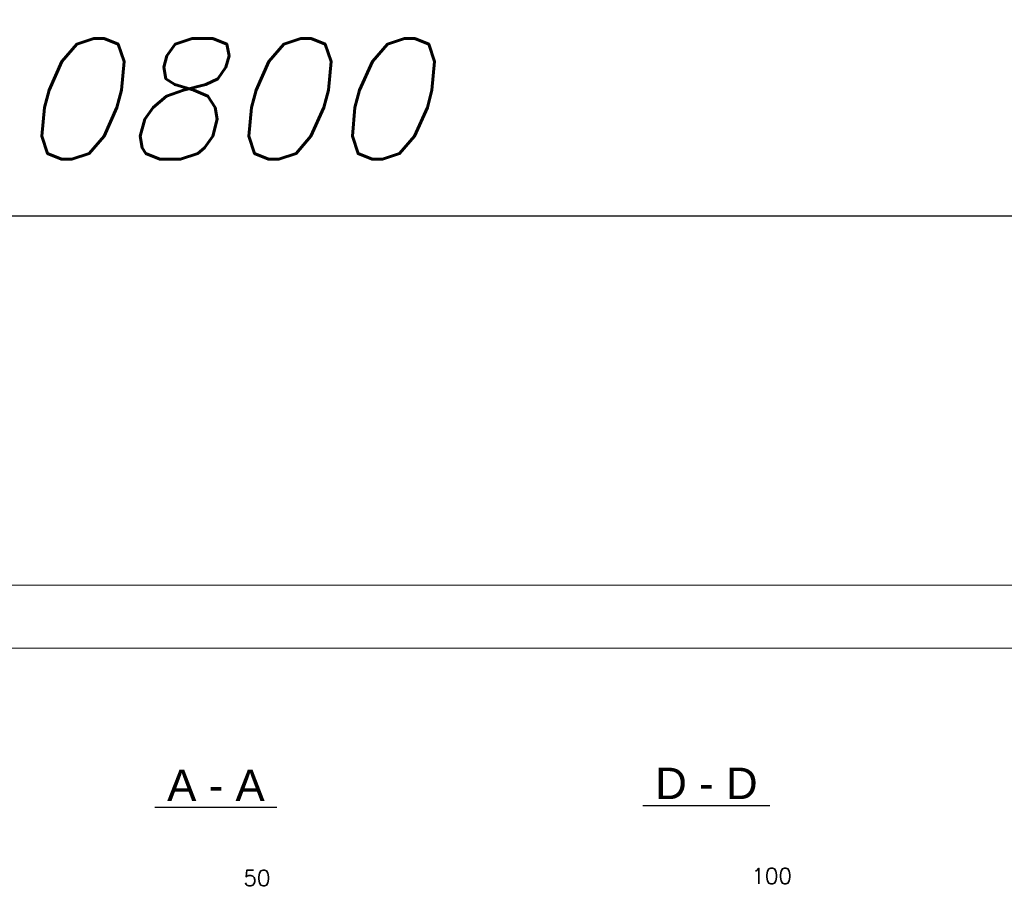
# Model space of a CAD drawing. Header units: millimetres. Extents: x 1814 to 94182, y 11562 to 49454.
# Tile 94 of 256: x 15948 to 16340, y 21202 to 21547. Entities that reach past the tile are written whole.
import ezdxf

# ---------------------------------------------------------------- set-up
doc = ezdxf.new("R2010")
doc.units = ezdxf.units.MM
doc.layers.add('AS_DIM_ON', color=7, linetype='Continuous')
doc.layers.add('pomoc', color=210, linetype='Continuous', lineweight=9, plot=False)
doc.layers.add('ramka', color=84, linetype='Continuous', lineweight=15)
doc.layers.add('wymiar', color=135, linetype='Continuous', lineweight=9)
doc.styles.add('ARIAL', font='arial.ttf')
doc.styles.add('ROMANS', font='romans')
doc.styles.add('WYMIARY', font='simplex.shx', dxfattribs={"oblique": 15})
doc.dimstyles.new('1-50', dxfattribs={"dimscale": 50, "dimtxt": 0.16, "dimasz": 0.2, "dimexe": 0.1, "dimexo": 0.1, "dimgap": 0.075, "dimtad": 1, "dimdec": 1, "dimrnd": 0.1, "dimzin": 9, "dimtxsty": 'WYMIARY', "dimblk": 'ARCHTICK', "dimcen": 0.2, "dimdle": 0.15, "dimadec": 1, "dimazin": 1, "dimtfac": 1, "dimtdec": 1, "dimtix": 1, "dimtmove": 2, "dimatfit": 3, "dimldrblk": 'ARCHTICK', "dimfxl": 0, "dimarcsym": 0})

# ---------------------------------------------------------------- blocks, each defined once
blk = doc.blocks.new('_ARCHTICK')
at = {"color": 0, "linetype": 'ByBlock', "lineweight": -2}
blk.add_solid([(0.3977, 0.3094), (0.3094, 0.3977), (-0.3094, -0.3977), (-0.3977, -0.3094)], dxfattribs=at)
blk = doc.blocks.new('*D3274')
at = {"layer": 'Defpoints', "color": 0}
for p in [(17358.07, 21468.95), (14658.07, 21322.09), (17358.07, 21322.09)]:
    blk.add_point(p, dxfattribs=at)
at = {"layer": 'wymiar', "color": 0, "lineweight": -2}
for p, q in [((14658.07, 21438.95), (14658.07, 21498.95)), ((17358.07, 21438.95), (17358.07, 21498.95)), ((14613.07, 21468.95), (17403.07, 21468.95))]:
    blk.add_line(p, q, dxfattribs=at)
at = {"layer": 'wymiar', "color": 0, "lineweight": -2, "xscale": 60, "yscale": 60, "zscale": 60, "rotation": 180}
blk.add_blockref('_ARCHTICK', (14658.07, 21468.95), dxfattribs=at)
at = {"layer": 'wymiar', "color": 0, "lineweight": -2, "xscale": 60, "yscale": 60, "zscale": 60}
blk.add_blockref('_ARCHTICK', (17358.07, 21468.95), dxfattribs=at)
at = {"layer": 'wymiar', "color": 0, "insert": (16008.07, 21515.45), "char_height": 48, "attachment_point": 5, "style": 'WYMIARY'}
blk.add_mtext('10800', dxfattribs=at)

msp = doc.modelspace()

# ---------------------------------------------------------------- linework, layer by layer
at = {"color": 84}
for p, q in [((16001.957, 21233.749), (16050.473, 21233.749)), ((16195.993, 21234.512), (16246.437, 21234.512))]:
    msp.add_line(p, q, dxfattribs=at)
at = {"layer": 'pomoc'}
msp.add_lwpolyline([(14658.067, 21322.087), (17358.067, 21322.087), (17358.067, 20272.087), (14658.067, 20272.087)], close=True, dxfattribs=at)
at = {"layer": 'ramka', "linetype": 'Continuous'}
msp.add_line((14658.067, 21297.087), (17333.067, 21297.087), dxfattribs=at)

# ---------------------------------------------------------------- texts
at = {"color": 84, "style": 'ARIAL'}
for s, p in [(' A - A ', (16001.957, 21236.249)), (' D - D ', (16195.993, 21237.012))]:
    msp.add_text(s, height=12.5, dxfattribs=at).set_placement(p)
at = {"layer": 'AS_DIM_ON', "color": 9, "style": 'ROMANS'}
for s, p in [('50', (16037.167, 21202.499)), ('100', (16239.109, 21203.262))]:
    msp.add_text(s, height=6.25, dxfattribs=at).set_placement(p)

# ---------------------------------------------------------------- dimensions: what is measured, and where the dimension line sits
at = {"layer": 'wymiar'}
dim = msp.add_linear_dim(base=(17358.067, 21468.953), p1=(14658.067, 21322.087), p2=(17358.067, 21322.087), dimstyle='1-50', override={"dimscale": 300, "dimlfac": 4, "dimtfill": 1}, dxfattribs=at)
dim.commit()
dim.dimension.update_dxf_attribs({"geometry": '*D3274', "text_midpoint": (16008.067, 21515.453)})

doc.saveas('drawing.dxf')
